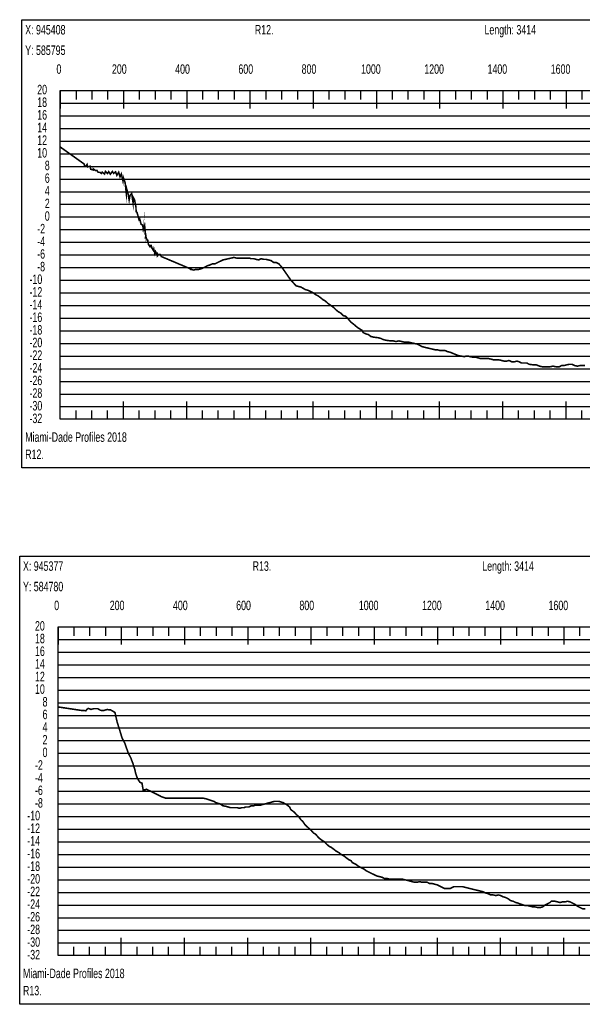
# Model space of a CAD drawing. Header units: inches. Extents: x 471865 to 538526, y 1054316 to 1102451.
# Tile 47 of 131: x 476015 to 477795, y 1081327 to 1084442. Entities that reach past the tile are written whole.
import ezdxf

# ---------------------------------------------------------------- set-up
doc = ezdxf.new("R2010")
doc.units = ezdxf.units.IN
doc.header["$MEASUREMENT"] = 0
for name, color, linetype in [('LABELS', 7, 'Continuous'), ('X_Gr1', 7, 'Continuous'), ('XSECTION', 7, 'Continuous')]:
    doc.layers.add(name, color=color, linetype=linetype)
doc.styles.get("Standard").update_dxf_attribs({"font": 'arial.ttf'})

msp = doc.modelspace()

# ---------------------------------------------------------------- linework, layer by layer
at = {"layer": 'X_Gr1', "color": 6, "linetype": 'Continuous', "lineweight": 18, "true_color": 0xff00ff, "transparency": 33554687, "const_width": 5}
for points in [[(476143.4331694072, 1084038.970346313), (476143.4331694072, 1084038.970346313), (476219.5429194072, 1083984.810346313), (476219.9061894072, 1083979.890346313), (476220.0828794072, 1083979.090346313), (476223.5860394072, 1083978.010346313), (476228.3167994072, 1083983.750346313), (476229.9981494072, 1083975.870346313), (476237.9338294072, 1083978.030346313), (476239.6777594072, 1083968.730346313), (476247.6742594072, 1083966.190346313), (476248.1966994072, 1083969.710346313), (476255.0522594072, 1083964.310346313), (476259.3105294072, 1083965.090346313), (476263.2617794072, 1083958.810346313), (476268.7609294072, 1083958.770346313), (476273.7781694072, 1083955.230346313), (476276.1716994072, 1083959.410346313), (476283.4760894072, 1083953.470346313), (476286.2020394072, 1083961.650346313), (476292.8305894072, 1083954.910346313), (476296.7249694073, 1083960.910346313), (476301.9521394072, 1083952.910346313), (476308.3771894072, 1083961.530346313), (476312.4576894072, 1083955.230346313), (476318.5025794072, 1083960.350346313), (476322.6144794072, 1083949.310346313), (476328.3628594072, 1083959.030346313), (476332.5347694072, 1083944.790346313), (476336.7334894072, 1083953.710346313), (476341.9998294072, 1083930.570346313), (476343.4707694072, 1083941.010346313), (476348.8037194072, 1083926.050346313), (476352.6073494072, 1083890.350346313), (476353.6727294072, 1083906.230346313), (476358.3978494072, 1083889.270346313), (476361.4305194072, 1083870.830346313), (476363.8398494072, 1083885.070346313), (476369.4266594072, 1083891.670346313), (476373.8097494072, 1083862.630346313), (476374.5805894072, 1083879.130346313), (476378.5882394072, 1083871.970346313), (476382.9157194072, 1083849.010346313), (476383.5090394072, 1083834.230346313), (476386.2024694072, 1083832.170346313), (476389.8171394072, 1083819.910346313), (476392.8482794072, 1083808.350346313), (476394.9339994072, 1083810.930346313), (476399.3218694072, 1083794.190346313), (476404.2579694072, 1083792.150346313), (476406.2226794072, 1083777.770346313), (476410.0322694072, 1083789.830346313), (476410.2817794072, 1083786.830346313), (476410.2965794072, 1083790.190346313), (476410.3393494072, 1083791.070346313), (476412.3598594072, 1083768.330346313), (476413.3122194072, 1083765.030346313), (476415.0409994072, 1083752.290346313), (476418.5556694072, 1083743.930346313), (476420.1807394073, 1083743.890346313), (476422.5573094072, 1083730.670346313), (476427.1000294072, 1083723.950346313), (476428.4317194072, 1083727.190346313), (476431.2570194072, 1083727.530346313), (476432.8091794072, 1083720.390346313), (476435.3343994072, 1083716.150346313), (476435.3575694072, 1083716.870346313), (476438.8114794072, 1083711.230346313), (476439.5798994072, 1083714.710346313), (476442.1755494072, 1083701.010346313), (476445.0277594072, 1083708.110346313), (476447.2849594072, 1083702.590346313), (476449.6525594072, 1083703.490346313), (476450.6326094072, 1083694.350346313), (476454.3711694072, 1083698.870346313), (476459.7183394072, 1083698.630346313), (476463.0341794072, 1083692.410346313), (476469.8729994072, 1083689.553546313), (476476.2108394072, 1083686.896546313), (476482.5472294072, 1083684.238146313), (476488.8684494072, 1083681.563946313), (476495.1896594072, 1083678.889546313), (476501.5139894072, 1083676.215746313), (476507.8463794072, 1083673.543346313), (476514.1788794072, 1083670.870946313), (476520.5113694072, 1083668.198546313), (476526.8438794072, 1083665.526146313), (476533.1495894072, 1083662.852746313), (476539.4491394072, 1083660.178946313), (476545.7471294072, 1083657.505546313), (476551.9940594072, 1083654.840146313), (476556.5443294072, 1083651.570346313), (476558.2409894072, 1083652.174946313), (476564.1778994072, 1083649.570346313), (476572.6435494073, 1083651.570346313), (476580.8932794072, 1083651.570346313), (476588.8128994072, 1083653.570346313), (476602.6311094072, 1083659.570346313), (476609.3587894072, 1083663.570346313), (476616.7322494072, 1083665.570346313), (476624.9118794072, 1083669.570346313), (476633.5006894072, 1083669.570346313), (476641.6517994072, 1083673.570346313), (476649.6798694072, 1083677.570346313), (476657.9389294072, 1083681.570346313), (476666.5801594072, 1083683.570346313), (476675.5329394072, 1083685.570346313), (476684.3540994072, 1083687.570346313), (476693.0167394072, 1083689.570346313), (476700.6435894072, 1083687.570346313), (476707.7196794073, 1083687.570346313), (476715.1221394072, 1083687.570346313), (476723.1966694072, 1083687.570346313), (476731.8853494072, 1083687.570346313), (476740.1990894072, 1083687.570346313), (476747.9468594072, 1083685.570346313), (476755.3408594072, 1083685.570346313), (476762.9446694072, 1083683.570346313), (476771.0688694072, 1083681.570346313), (476779.0298194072, 1083685.570346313), (476786.5895494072, 1083683.570346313), (476794.1170294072, 1083683.570346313), (476802.0575694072, 1083681.570346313), (476810.4451394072, 1083679.570346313), (476818.6388294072, 1083673.570346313), (476826.6390094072, 1083673.570346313), (476834.4785394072, 1083669.570346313), (476841.9191094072, 1083661.570346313), (476849.2578094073, 1083651.570346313), (476871.6205994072, 1083619.570346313), (476880.5285594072, 1083609.570346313), (476889.8072294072, 1083599.570346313), (476898.1929394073, 1083597.570346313), (476905.4743694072, 1083595.570346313), (476912.3034094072, 1083591.570346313), (476919.4953194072, 1083587.570346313), (476927.4057294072, 1083585.570346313), (476935.4938394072, 1083581.570346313), (476943.7454394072, 1083577.570346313), (476951.8217194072, 1083571.570346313), (476959.7420794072, 1083567.570346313), (476967.7148694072, 1083561.570346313), (476975.0204694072, 1083555.570346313), (476982.4341494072, 1083551.570346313), (476990.8165094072, 1083543.570346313), (476999.5369394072, 1083537.570346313), (477008.0057094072, 1083531.570346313), (477015.9239594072, 1083523.570346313), (477023.4631594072, 1083517.570346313), (477030.9055994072, 1083513.570346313), (477038.3541494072, 1083505.570346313), (477046.0400394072, 1083503.570346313), (477053.9544394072, 1083495.570346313), (477062.2244694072, 1083485.570346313), (477070.0077394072, 1083479.570346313), (477084.2361394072, 1083467.570346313), (477097.3326094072, 1083459.570346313), (477102.0733694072, 1083451.570346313), (477110.6738794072, 1083447.570346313), (477118.2273994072, 1083445.570346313), (477125.8871394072, 1083439.570346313), (477133.7774894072, 1083437.570346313), (477149.4233194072, 1083435.570346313), (477157.1373394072, 1083433.570346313), (477165.5174494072, 1083429.570346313), (477173.9740094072, 1083427.570346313), (477189.1731694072, 1083425.570346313), (477196.7795994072, 1083425.570346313), (477205.4717594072, 1083423.570346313), (477214.7607594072, 1083425.570346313), (477223.9381894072, 1083423.570346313), (477232.0968894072, 1083421.570346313), (477238.8470894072, 1083421.570346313), (477245.6234594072, 1083421.570346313), (477253.7947394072, 1083419.570346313), (477262.9785194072, 1083417.570346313), (477272.1571894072, 1083415.570346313), (477280.3624594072, 1083411.570346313), (477287.9138594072, 1083407.570346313), (477295.3403694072, 1083405.570346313), (477303.5833794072, 1083403.570346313), (477312.2696894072, 1083401.570346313), (477320.6786894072, 1083399.570346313), (477328.8554494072, 1083397.570346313), (477336.2162094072, 1083397.570346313), (477343.1579394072, 1083395.570346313), (477350.8307594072, 1083395.570346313), (477359.5736094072, 1083395.570346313), (477368.8048394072, 1083391.570346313), (477377.2656294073, 1083389.570346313), (477401.1356894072, 1083379.570346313), (477410.5159694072, 1083377.570346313), (477422.6507294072, 1083375.570346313), (477426.2341594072, 1083377.570346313), (477433.1345494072, 1083377.570346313), (477441.3236294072, 1083375.570346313), (477450.5289594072, 1083373.570346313), (477459.0099294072, 1083373.570346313), (477466.3823894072, 1083371.570346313), (477473.3766694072, 1083369.570346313), (477481.2728794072, 1083369.570346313), (477490.2993894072, 1083369.570346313), (477499.1140794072, 1083369.570346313), (477507.2169994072, 1083367.570346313), (477514.8218094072, 1083365.570346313), (477522.5957294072, 1083365.570346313), (477531.2370794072, 1083365.570346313), (477539.9602394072, 1083363.570346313), (477548.0606594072, 1083361.570346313), (477555.4366094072, 1083361.570346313), (477563.0178894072, 1083363.570346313), (477571.7634694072, 1083359.570346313), (477580.4247394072, 1083359.570346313), (477587.9953194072, 1083361.570346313), (477595.0453894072, 1083359.570346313), (477602.3440094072, 1083355.570346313), (477610.7663294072, 1083355.570346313), (477619.3213994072, 1083355.570346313), (477627.0674194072, 1083351.570346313), (477641.2966794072, 1083349.570346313), (477650.0091494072, 1083349.570346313), (477659.9116894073, 1083345.570346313), (477669.0867594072, 1083343.570346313), (477691.9480494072, 1083343.570346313), (477702.0998894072, 1083345.570346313), (477712.5797294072, 1083343.570346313), (477721.7383694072, 1083343.570346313), (477729.2058394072, 1083347.570346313), (477736.4702194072, 1083347.570346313), (477744.5651694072, 1083349.570346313), (477753.2677994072, 1083351.570346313), (477762.0772694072, 1083351.570346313), (477770.8204894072, 1083347.570346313), (477779.4196394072, 1083345.570346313), (477787.3622894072, 1083347.570346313), (477795.3060594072, 1083347.570346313), (477803.4677494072, 1083347.570346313)], [(476136.4012531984, 1082267.755234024), (476136.4012531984, 1082267.755234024), (476210.9429731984, 1082256.595234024), (476217.0433031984, 1082256.575234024), (476224.6306931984, 1082255.595234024), (476227.3132631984, 1082259.915234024), (476232.0941431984, 1082263.035234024), (476240.8935431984, 1082259.955234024), (476249.7071631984, 1082262.355234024), (476261.8549231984, 1082262.415234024), (476271.1291631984, 1082256.935234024), (476280.6408631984, 1082256.415234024), (476292.2867531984, 1082259.795234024), (476299.8565831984, 1082258.115234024), (476302.1906931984, 1082258.655234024), (476316.5282031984, 1082250.355234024), (476323.0659431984, 1082221.355234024), (476331.7177631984, 1082193.635234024), (476339.0739231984, 1082169.415234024), (476347.2537731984, 1082154.095234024), (476358.5664731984, 1082122.135234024), (476366.4882331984, 1082107.015234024), (476373.1651231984, 1082089.255234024), (476379.1263331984, 1082070.835234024), (476382.2907531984, 1082056.555234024), (476387.6742231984, 1082041.735234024), (476391.6964931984, 1082035.015234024), (476395.4589331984, 1082029.295234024), (476402.0949631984, 1082026.855234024), (476405.7399931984, 1082005.195234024), (476412.0398831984, 1082005.575234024), (476415.8128731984, 1082007.595234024), (476422.2352531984, 1082004.496834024), (476428.5730731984, 1082001.431434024), (476434.9109131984, 1081998.366234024), (476441.2357131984, 1081995.185834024), (476447.5603631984, 1081992.004434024), (476453.8970331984, 1081988.881234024), (476460.1217031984, 1081985.687234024), (476464.6914131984, 1081983.155234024), (476465.9761131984, 1081983.155234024), (476471.7638231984, 1081981.155234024), (476476.8156331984, 1081979.155234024), (476480.4213431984, 1081979.155234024), (476482.3058831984, 1081979.155234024), (476488.7306831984, 1081979.155234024), (476493.2014631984, 1081979.155234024), (476497.8443431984, 1081979.155234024), (476502.3828731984, 1081979.155234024), (476504.7083631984, 1081979.155234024), (476509.7009231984, 1081979.155234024), (476515.0626931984, 1081979.155234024), (476523.5502931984, 1081979.155234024), (476529.4806531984, 1081979.155234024), (476532.4993731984, 1081979.155234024), (476541.8722031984, 1081979.155234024), (476548.1747431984, 1081979.155234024), (476554.7081631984, 1081979.155234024), (476561.1171831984, 1081979.155234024), (476564.3006431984, 1081979.155234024), (476573.9309931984, 1081979.155234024), (476580.0832431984, 1081979.155234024), (476586.1240531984, 1081979.155234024), (476592.2219031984, 1081979.155234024), (476595.3348931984, 1081979.155234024), (476604.8830631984, 1081977.155234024), (476611.1112931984, 1081975.155234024), (476617.1260731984, 1081973.155234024), (476623.1266631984, 1081971.155234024), (476629.3027031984, 1081969.155234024), (476635.5862031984, 1081965.155234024), (476642.0828931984, 1081963.155234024), (476648.7351131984, 1081961.155234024), (476655.0807531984, 1081957.155234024), (476658.2343331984, 1081955.155234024), (476668.2244131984, 1081953.155234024), (476675.1220531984, 1081951.155234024), (476682.0830731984, 1081949.155234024), (476688.9068731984, 1081949.155234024), (476695.9044931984, 1081949.155234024), (476703.1131831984, 1081949.155234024), (476710.4587331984, 1081947.155234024), (476718.0142331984, 1081949.155234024), (476725.5341131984, 1081949.155234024), (476729.3135431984, 1081951.155234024), (476740.2022931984, 1081951.155234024), (476747.4377631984, 1081955.155234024), (476754.9072131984, 1081955.155234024), (476762.2791531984, 1081957.155234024), (476769.6193531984, 1081957.155234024), (476776.9549431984, 1081957.155234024), (476784.2231731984, 1081959.155234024), (476791.6354731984, 1081961.155234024), (476798.8639931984, 1081963.155234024), (476806.2527631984, 1081965.155234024), (476813.8435131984, 1081967.155234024), (476820.9128831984, 1081969.155234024), (476827.9030431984, 1081969.155234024), (476834.8876131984, 1081969.155234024), (476841.6820231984, 1081967.155234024), (476848.4182831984, 1081965.155234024), (476855.0482131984, 1081961.155234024), (476861.9560731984, 1081957.155234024), (476869.0193531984, 1081951.155234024), (476872.6254531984, 1081943.155234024), (476883.4781231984, 1081935.155234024), (476890.4808831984, 1081927.155234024), (476897.5841231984, 1081921.155234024), (476904.4400631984, 1081911.155234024), (476911.0672431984, 1081905.155234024), (476917.7168531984, 1081895.155234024), (476924.1294831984, 1081889.155234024), (476930.6866931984, 1081883.155234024), (476937.4106431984, 1081877.155234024), (476944.3434231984, 1081869.155234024), (476951.3476731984, 1081865.155234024), (476958.1900331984, 1081857.155234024), (476961.6805831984, 1081853.155234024), (476972.2469631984, 1081845.155234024), (476979.3993831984, 1081841.155234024), (476986.5895431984, 1081833.155234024), (476993.8486831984, 1081827.155234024), (477001.4718031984, 1081823.155234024), (477009.2614031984, 1081817.155234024), (477017.0368131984, 1081811.155234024), (477024.5804831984, 1081807.155234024), (477032.0582831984, 1081801.155234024), (477039.7665731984, 1081797.155234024), (477047.5653831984, 1081791.155234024), (477055.5192431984, 1081785.155234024), (477063.5761931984, 1081781.155234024), (477067.6544831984, 1081775.155234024), (477079.7490231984, 1081769.155234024), (477087.8600331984, 1081763.155234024), (477095.8375531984, 1081759.155234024), (477103.8891731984, 1081755.155234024), (477111.8676831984, 1081749.155234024), (477120.0771931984, 1081745.155234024), (477128.1987831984, 1081741.155234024), (477136.3310931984, 1081737.155234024), (477144.5343731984, 1081733.155234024), (477152.6826231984, 1081731.155234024), (477160.7943831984, 1081729.155234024), (477168.6722831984, 1081725.155234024), (477176.6590231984, 1081725.155234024), (477184.7657931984, 1081723.155234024), (477192.7631131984, 1081723.155234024), (477196.8066631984, 1081723.155234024), (477209.0796331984, 1081723.155234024), (477217.1136731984, 1081723.155234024), (477225.2322731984, 1081723.155234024), (477233.2049231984, 1081721.155234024), (477241.3109331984, 1081719.155234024), (477249.1153631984, 1081717.155234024), (477256.6706131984, 1081715.155234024), (477264.4450231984, 1081713.155234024), (477272.2225531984, 1081713.155234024), (477280.1326931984, 1081715.155234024), (477288.1952531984, 1081713.155234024), (477296.2204631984, 1081713.155234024), (477304.1922531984, 1081713.155234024), (477311.9070231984, 1081709.155234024), (477319.7707331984, 1081709.155234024), (477327.6054231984, 1081707.155234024), (477335.4432231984, 1081705.155234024), (477343.4318231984, 1081701.155234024), (477351.3468331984, 1081697.155234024), (477359.5144931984, 1081693.155234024), (477367.8338231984, 1081693.155234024), (477376.1063431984, 1081693.155234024), (477384.3177131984, 1081697.155234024), (477388.3932631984, 1081699.155234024), (477400.3159631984, 1081699.155234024), (477408.3112931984, 1081699.155234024), (477416.3453431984, 1081699.155234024), (477424.4336831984, 1081697.155234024), (477432.2668831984, 1081695.155234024), (477440.2229831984, 1081693.155234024), (477448.3036031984, 1081691.155234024), (477456.4636931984, 1081689.155234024), (477464.6453131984, 1081687.155234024), (477472.7061531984, 1081685.155234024), (477480.8628631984, 1081683.155234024), (477488.8662931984, 1081679.155234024), (477496.8727131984, 1081677.155234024), (477505.0501031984, 1081673.155234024), (477512.9250231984, 1081673.155234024), (477520.9059231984, 1081671.155234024), (477528.9754831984, 1081673.155234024), (477536.5889131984, 1081671.155234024), (477544.1764331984, 1081667.155234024), (477551.9377931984, 1081665.155234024), (477560.0098431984, 1081661.155234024), (477568.1101531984, 1081655.155234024), (477576.1499431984, 1081653.155234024), (477584.2673031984, 1081649.155234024), (477592.2034931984, 1081647.155234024), (477596.2601231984, 1081645.155234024), (477608.1418531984, 1081641.155234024), (477615.5683531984, 1081639.155234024), (477623.0471431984, 1081639.155234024), (477630.6218131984, 1081637.155234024), (477638.3481531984, 1081635.155234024), (477646.1545631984, 1081635.155234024), (477653.7454231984, 1081633.155234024), (477661.4001731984, 1081633.155234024), (477669.0592831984, 1081635.155234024), (477676.9173731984, 1081641.155234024), (477684.8344831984, 1081645.155234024), (477692.7139931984, 1081649.155234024), (477696.7391031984, 1081653.155234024), (477708.1827431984, 1081653.155234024), (477716.1962431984, 1081651.155234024), (477724.2667831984, 1081649.155234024), (477732.1571331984, 1081651.155234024), (477740.1536931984, 1081651.155234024), (477748.1213731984, 1081653.155234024), (477756.2103331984, 1081651.155234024), (477764.1314431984, 1081647.155234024), (477771.9422231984, 1081643.155234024), (477779.9698131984, 1081637.155234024), (477788.0445931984, 1081633.155234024), (477796.0926031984, 1081629.155234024), (477804.1269031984, 1081629.155234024)]]:
    msp.add_lwpolyline(points, dxfattribs=at)
at = {"layer": 'XSECTION', "color": 18, "linetype": 'Continuous', "true_color": 0x000000}
for points in [[(476022.2329894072, 1084441.570346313), (479664.6329894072, 1084441.570346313), (479664.6329894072, 1083023.570346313), (476022.2329894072, 1083023.570346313), (476022.2329894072, 1084441.570346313)], [(476143.4329894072, 1084217.570346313), (479543.4329894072, 1084217.570346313), (479543.4329894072, 1083177.570346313), (476143.4329894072, 1083177.570346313), (476143.4329894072, 1084217.570346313)], [(476143.4329894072, 1084217.570346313), (476143.4329894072, 1084161.170346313)], [(476143.4329894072, 1084217.570346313), (476143.4329894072, 1084161.170346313)], [(476143.4329894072, 1084217.570346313), (476143.4329894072, 1084189.570346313)], [(476143.4329894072, 1084217.570346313), (476143.4329894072, 1084189.570346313)], [(476193.4329894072, 1084217.570346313), (476193.4329894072, 1084189.570346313)], [(476243.4329894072, 1084217.570346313), (476243.4329894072, 1084189.570346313)], [(476293.4329894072, 1084217.570346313), (476293.4329894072, 1084189.570346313)], [(476343.4329894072, 1084217.570346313), (476343.4329894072, 1084161.170346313)], [(476343.4329894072, 1084217.570346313), (476343.4329894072, 1084189.570346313)], [(476393.4329894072, 1084217.570346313), (476393.4329894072, 1084189.570346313)], [(476443.4329894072, 1084217.570346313), (476443.4329894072, 1084189.570346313)], [(476493.4329894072, 1084217.570346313), (476493.4329894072, 1084189.570346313)], [(476543.4329894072, 1084217.570346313), (476543.4329894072, 1084161.170346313)], [(476543.4329894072, 1084217.570346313), (476543.4329894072, 1084189.570346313)], [(476593.4329894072, 1084217.570346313), (476593.4329894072, 1084189.570346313)], [(476643.4329894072, 1084217.570346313), (476643.4329894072, 1084189.570346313)], [(476693.4329894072, 1084217.570346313), (476693.4329894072, 1084189.570346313)], [(476743.4329894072, 1084217.570346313), (476743.4329894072, 1084161.170346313)], [(476743.4329894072, 1084217.570346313), (476743.4329894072, 1084189.570346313)], [(476793.4329894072, 1084217.570346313), (476793.4329894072, 1084189.570346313)], [(476843.4329894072, 1084217.570346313), (476843.4329894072, 1084189.570346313)], [(476893.4329894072, 1084217.570346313), (476893.4329894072, 1084189.570346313)], [(476943.4329894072, 1084217.570346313), (476943.4329894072, 1084161.170346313)], [(476943.4329894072, 1084217.570346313), (476943.4329894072, 1084189.570346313)], [(476993.4329894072, 1084217.570346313), (476993.4329894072, 1084189.570346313)], [(477043.4329894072, 1084217.570346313), (477043.4329894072, 1084189.570346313)], [(477093.4329894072, 1084217.570346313), (477093.4329894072, 1084189.570346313)], [(477143.4329894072, 1084217.570346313), (477143.4329894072, 1084161.170346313)], [(477143.4329894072, 1084217.570346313), (477143.4329894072, 1084189.570346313)], [(477193.4329894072, 1084217.570346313), (477193.4329894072, 1084189.570346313)], [(477243.4329894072, 1084217.570346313), (477243.4329894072, 1084189.570346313)], [(477293.4329894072, 1084217.570346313), (477293.4329894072, 1084189.570346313)], [(477343.4329894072, 1084217.570346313), (477343.4329894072, 1084161.170346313)], [(477343.4329894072, 1084217.570346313), (477343.4329894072, 1084189.570346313)], [(477393.4329894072, 1084217.570346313), (477393.4329894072, 1084189.570346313)], [(477443.4329894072, 1084217.570346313), (477443.4329894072, 1084189.570346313)], [(477493.4329894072, 1084217.570346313), (477493.4329894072, 1084189.570346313)], [(477543.4329894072, 1084217.570346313), (477543.4329894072, 1084161.170346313)], [(477543.4329894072, 1084217.570346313), (477543.4329894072, 1084189.570346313)], [(477593.4329894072, 1084217.570346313), (477593.4329894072, 1084189.570346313)], [(477643.4329894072, 1084217.570346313), (477643.4329894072, 1084189.570346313)], [(477693.4329894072, 1084217.570346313), (477693.4329894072, 1084189.570346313)], [(477743.4329894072, 1084217.570346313), (477743.4329894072, 1084161.170346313)], [(477743.4329894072, 1084217.570346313), (477743.4329894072, 1084189.570346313)], [(477793.4329894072, 1084217.570346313), (477793.4329894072, 1084189.570346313)], [(476143.4329894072, 1083977.570346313), (476171.4329894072, 1083977.570346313)], [(476143.4329894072, 1083777.570346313), (476171.4329894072, 1083777.570346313)], [(476143.4329894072, 1083577.570346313), (476171.4329894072, 1083577.570346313)], [(476143.4329894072, 1083377.570346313), (476171.4329894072, 1083377.570346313)], [(476143.4329894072, 1083177.570346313), (476143.4329894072, 1083233.970346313)], [(476143.4329894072, 1083177.570346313), (476143.4329894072, 1083233.970346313)], [(476343.4329894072, 1083177.570346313), (476343.4329894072, 1083233.970346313)], [(476543.4329894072, 1083177.570346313), (476543.4329894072, 1083233.970346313)], [(476743.4329894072, 1083177.570346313), (476743.4329894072, 1083233.970346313)], [(476943.4329894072, 1083177.570346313), (476943.4329894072, 1083233.970346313)], [(477143.4329894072, 1083177.570346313), (477143.4329894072, 1083233.970346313)], [(477343.4329894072, 1083177.570346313), (477343.4329894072, 1083233.970346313)], [(477543.4329894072, 1083177.570346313), (477543.4329894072, 1083233.970346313)], [(477743.4329894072, 1083177.570346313), (477743.4329894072, 1083233.970346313)], [(476143.4329894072, 1083177.570346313), (476143.4329894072, 1083205.570346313)], [(476143.4329894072, 1083177.570346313), (476143.4329894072, 1083205.570346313)], [(476193.4329894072, 1083177.570346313), (476193.4329894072, 1083205.570346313)], [(476243.4329894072, 1083177.570346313), (476243.4329894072, 1083205.570346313)], [(476293.4329894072, 1083177.570346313), (476293.4329894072, 1083205.570346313)], [(476343.4329894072, 1083177.570346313), (476343.4329894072, 1083205.570346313)], [(476393.4329894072, 1083177.570346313), (476393.4329894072, 1083205.570346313)], [(476443.4329894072, 1083177.570346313), (476443.4329894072, 1083205.570346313)], [(476493.4329894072, 1083177.570346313), (476493.4329894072, 1083205.570346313)], [(476543.4329894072, 1083177.570346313), (476543.4329894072, 1083205.570346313)], [(476593.4329894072, 1083177.570346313), (476593.4329894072, 1083205.570346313)], [(476643.4329894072, 1083177.570346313), (476643.4329894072, 1083205.570346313)], [(476693.4329894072, 1083177.570346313), (476693.4329894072, 1083205.570346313)], [(476743.4329894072, 1083177.570346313), (476743.4329894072, 1083205.570346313)], [(476793.4329894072, 1083177.570346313), (476793.4329894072, 1083205.570346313)], [(476843.4329894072, 1083177.570346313), (476843.4329894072, 1083205.570346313)], [(476893.4329894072, 1083177.570346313), (476893.4329894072, 1083205.570346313)], [(476943.4329894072, 1083177.570346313), (476943.4329894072, 1083205.570346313)], [(476993.4329894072, 1083177.570346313), (476993.4329894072, 1083205.570346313)], [(477043.4329894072, 1083177.570346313), (477043.4329894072, 1083205.570346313)], [(477093.4329894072, 1083177.570346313), (477093.4329894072, 1083205.570346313)], [(477143.4329894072, 1083177.570346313), (477143.4329894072, 1083205.570346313)], [(477193.4329894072, 1083177.570346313), (477193.4329894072, 1083205.570346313)], [(477243.4329894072, 1083177.570346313), (477243.4329894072, 1083205.570346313)], [(477293.4329894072, 1083177.570346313), (477293.4329894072, 1083205.570346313)], [(477343.4329894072, 1083177.570346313), (477343.4329894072, 1083205.570346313)], [(477393.4329894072, 1083177.570346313), (477393.4329894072, 1083205.570346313)], [(477443.4329894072, 1083177.570346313), (477443.4329894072, 1083205.570346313)], [(477493.4329894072, 1083177.570346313), (477493.4329894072, 1083205.570346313)], [(477543.4329894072, 1083177.570346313), (477543.4329894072, 1083205.570346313)], [(477593.4329894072, 1083177.570346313), (477593.4329894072, 1083205.570346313)], [(477643.4329894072, 1083177.570346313), (477643.4329894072, 1083205.570346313)], [(477693.4329894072, 1083177.570346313), (477693.4329894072, 1083205.570346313)], [(477743.4329894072, 1083177.570346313), (477743.4329894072, 1083205.570346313)], [(477793.4329894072, 1083177.570346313), (477793.4329894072, 1083205.570346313)], [(476015.2007931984, 1082745.155234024), (479657.6007931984, 1082745.155234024), (479657.6007931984, 1081327.155234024), (476015.2007931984, 1081327.155234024), (476015.2007931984, 1082745.155234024)], [(476136.4007931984, 1082521.155234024), (479536.4007931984, 1082521.155234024), (479536.4007931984, 1081481.155234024), (476136.4007931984, 1081481.155234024), (476136.4007931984, 1082521.155234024)], [(476136.4007931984, 1082521.155234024), (476136.4007931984, 1082464.755234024)], [(476136.4007931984, 1082521.155234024), (476136.4007931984, 1082464.755234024)], [(476136.4007931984, 1082521.155234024), (476136.4007931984, 1082493.155234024)], [(476136.4007931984, 1082521.155234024), (476136.4007931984, 1082493.155234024)], [(476186.4007931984, 1082521.155234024), (476186.4007931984, 1082493.155234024)], [(476236.4007931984, 1082521.155234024), (476236.4007931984, 1082493.155234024)], [(476286.4007931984, 1082521.155234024), (476286.4007931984, 1082493.155234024)], [(476336.4007931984, 1082521.155234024), (476336.4007931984, 1082464.755234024)], [(476336.4007931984, 1082521.155234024), (476336.4007931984, 1082493.155234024)], [(476386.4007931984, 1082521.155234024), (476386.4007931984, 1082493.155234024)], [(476436.4007931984, 1082521.155234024), (476436.4007931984, 1082493.155234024)], [(476486.4007931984, 1082521.155234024), (476486.4007931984, 1082493.155234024)], [(476536.4007931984, 1082521.155234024), (476536.4007931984, 1082464.755234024)], [(476536.4007931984, 1082521.155234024), (476536.4007931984, 1082493.155234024)], [(476586.4007931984, 1082521.155234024), (476586.4007931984, 1082493.155234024)], [(476636.4007931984, 1082521.155234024), (476636.4007931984, 1082493.155234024)], [(476686.4007931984, 1082521.155234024), (476686.4007931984, 1082493.155234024)], [(476736.4007931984, 1082521.155234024), (476736.4007931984, 1082464.755234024)], [(476736.4007931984, 1082521.155234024), (476736.4007931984, 1082493.155234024)], [(476786.4007931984, 1082521.155234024), (476786.4007931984, 1082493.155234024)], [(476836.4007931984, 1082521.155234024), (476836.4007931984, 1082493.155234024)], [(476886.4007931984, 1082521.155234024), (476886.4007931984, 1082493.155234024)], [(476936.4007931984, 1082521.155234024), (476936.4007931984, 1082464.755234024)], [(476936.4007931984, 1082521.155234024), (476936.4007931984, 1082493.155234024)], [(476986.4007931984, 1082521.155234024), (476986.4007931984, 1082493.155234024)], [(477036.4007931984, 1082521.155234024), (477036.4007931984, 1082493.155234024)], [(477086.4007931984, 1082521.155234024), (477086.4007931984, 1082493.155234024)], [(477136.4007931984, 1082521.155234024), (477136.4007931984, 1082464.755234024)], [(477136.4007931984, 1082521.155234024), (477136.4007931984, 1082493.155234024)], [(477186.4007931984, 1082521.155234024), (477186.4007931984, 1082493.155234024)], [(477236.4007931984, 1082521.155234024), (477236.4007931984, 1082493.155234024)], [(477286.4007931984, 1082521.155234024), (477286.4007931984, 1082493.155234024)], [(477336.4007931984, 1082521.155234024), (477336.4007931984, 1082464.755234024)], [(477336.4007931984, 1082521.155234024), (477336.4007931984, 1082493.155234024)], [(477386.4007931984, 1082521.155234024), (477386.4007931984, 1082493.155234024)], [(477436.4007931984, 1082521.155234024), (477436.4007931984, 1082493.155234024)], [(477486.4007931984, 1082521.155234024), (477486.4007931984, 1082493.155234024)], [(477536.4007931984, 1082521.155234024), (477536.4007931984, 1082464.755234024)], [(477536.4007931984, 1082521.155234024), (477536.4007931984, 1082493.155234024)], [(477586.4007931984, 1082521.155234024), (477586.4007931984, 1082493.155234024)], [(477636.4007931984, 1082521.155234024), (477636.4007931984, 1082493.155234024)], [(477686.4007931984, 1082521.155234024), (477686.4007931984, 1082493.155234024)], [(477736.4007931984, 1082521.155234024), (477736.4007931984, 1082464.755234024)], [(477736.4007931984, 1082521.155234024), (477736.4007931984, 1082493.155234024)], [(477786.4007931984, 1082521.155234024), (477786.4007931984, 1082493.155234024)], [(476136.4007931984, 1082281.155234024), (476164.4007931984, 1082281.155234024)], [(476136.4007931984, 1082081.155234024), (476164.4007931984, 1082081.155234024)], [(476136.4007931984, 1081881.155234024), (476164.4007931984, 1081881.155234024)], [(476136.4007931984, 1081681.155234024), (476164.4007931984, 1081681.155234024)], [(476136.4007931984, 1081481.155234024), (476136.4007931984, 1081537.555234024)], [(476136.4007931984, 1081481.155234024), (476136.4007931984, 1081537.555234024)], [(476336.4007931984, 1081481.155234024), (476336.4007931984, 1081537.555234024)], [(476536.4007931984, 1081481.155234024), (476536.4007931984, 1081537.555234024)], [(476736.4007931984, 1081481.155234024), (476736.4007931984, 1081537.555234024)], [(476936.4007931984, 1081481.155234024), (476936.4007931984, 1081537.555234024)], [(477136.4007931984, 1081481.155234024), (477136.4007931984, 1081537.555234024)], [(477336.4007931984, 1081481.155234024), (477336.4007931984, 1081537.555234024)], [(477536.4007931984, 1081481.155234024), (477536.4007931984, 1081537.555234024)], [(477736.4007931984, 1081481.155234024), (477736.4007931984, 1081537.555234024)], [(476136.4007931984, 1081481.155234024), (476136.4007931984, 1081509.155234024)], [(476136.4007931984, 1081481.155234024), (476136.4007931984, 1081509.155234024)], [(476186.4007931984, 1081481.155234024), (476186.4007931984, 1081509.155234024)], [(476236.4007931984, 1081481.155234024), (476236.4007931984, 1081509.155234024)], [(476286.4007931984, 1081481.155234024), (476286.4007931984, 1081509.155234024)], [(476336.4007931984, 1081481.155234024), (476336.4007931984, 1081509.155234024)], [(476386.4007931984, 1081481.155234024), (476386.4007931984, 1081509.155234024)], [(476436.4007931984, 1081481.155234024), (476436.4007931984, 1081509.155234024)], [(476486.4007931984, 1081481.155234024), (476486.4007931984, 1081509.155234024)], [(476536.4007931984, 1081481.155234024), (476536.4007931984, 1081509.155234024)], [(476586.4007931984, 1081481.155234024), (476586.4007931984, 1081509.155234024)], [(476636.4007931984, 1081481.155234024), (476636.4007931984, 1081509.155234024)], [(476686.4007931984, 1081481.155234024), (476686.4007931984, 1081509.155234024)], [(476736.4007931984, 1081481.155234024), (476736.4007931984, 1081509.155234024)], [(476786.4007931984, 1081481.155234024), (476786.4007931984, 1081509.155234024)], [(476836.4007931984, 1081481.155234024), (476836.4007931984, 1081509.155234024)], [(476886.4007931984, 1081481.155234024), (476886.4007931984, 1081509.155234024)], [(476936.4007931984, 1081481.155234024), (476936.4007931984, 1081509.155234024)], [(476986.4007931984, 1081481.155234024), (476986.4007931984, 1081509.155234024)], [(477036.4007931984, 1081481.155234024), (477036.4007931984, 1081509.155234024)], [(477086.4007931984, 1081481.155234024), (477086.4007931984, 1081509.155234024)], [(477136.4007931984, 1081481.155234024), (477136.4007931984, 1081509.155234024)], [(477186.4007931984, 1081481.155234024), (477186.4007931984, 1081509.155234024)], [(477236.4007931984, 1081481.155234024), (477236.4007931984, 1081509.155234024)], [(477286.4007931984, 1081481.155234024), (477286.4007931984, 1081509.155234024)], [(477336.4007931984, 1081481.155234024), (477336.4007931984, 1081509.155234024)], [(477386.4007931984, 1081481.155234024), (477386.4007931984, 1081509.155234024)], [(477436.4007931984, 1081481.155234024), (477436.4007931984, 1081509.155234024)], [(477486.4007931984, 1081481.155234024), (477486.4007931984, 1081509.155234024)], [(477536.4007931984, 1081481.155234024), (477536.4007931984, 1081509.155234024)], [(477586.4007931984, 1081481.155234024), (477586.4007931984, 1081509.155234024)], [(477636.4007931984, 1081481.155234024), (477636.4007931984, 1081509.155234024)], [(477686.4007931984, 1081481.155234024), (477686.4007931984, 1081509.155234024)], [(477736.4007931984, 1081481.155234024), (477736.4007931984, 1081509.155234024)], [(477786.4007931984, 1081481.155234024), (477786.4007931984, 1081509.155234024)]]:
    msp.add_lwpolyline(points, dxfattribs=at)
at = {"layer": 'XSECTION', "color": 18, "true_color": 0x000000}
for points in [[(476143.4329894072, 1084177.570346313), (479543.4329894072, 1084177.570346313)], [(476143.4329894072, 1084137.570346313), (479543.4329894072, 1084137.570346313)], [(476143.4329894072, 1084097.570346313), (479543.4329894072, 1084097.570346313)], [(476143.4329894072, 1084057.570346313), (479543.4329894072, 1084057.570346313)], [(476143.4329894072, 1084017.570346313), (479543.4329894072, 1084017.570346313)], [(476143.4329894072, 1083977.570346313), (479543.4329894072, 1083977.570346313)], [(476143.4329894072, 1083937.570346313), (479543.4329894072, 1083937.570346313)], [(476143.4329894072, 1083897.570346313), (479543.4329894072, 1083897.570346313)], [(476143.4329894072, 1083857.570346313), (479543.4329894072, 1083857.570346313)], [(476143.4329894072, 1083817.570346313), (479543.4329894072, 1083817.570346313)], [(476143.4329894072, 1083777.570346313), (479543.4329894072, 1083777.570346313)], [(476143.4329894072, 1083737.570346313), (479543.4329894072, 1083737.570346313)], [(476143.4329894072, 1083697.570346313), (479543.4329894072, 1083697.570346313)], [(476143.4329894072, 1083657.570346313), (479543.4329894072, 1083657.570346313)], [(476143.4329894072, 1083617.570346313), (479543.4329894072, 1083617.570346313)], [(476143.4329894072, 1083577.570346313), (479543.4329894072, 1083577.570346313)], [(476143.4329894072, 1083537.570346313), (479543.4329894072, 1083537.570346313)], [(476143.4329894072, 1083497.570346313), (479543.4329894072, 1083497.570346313)], [(476143.4329894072, 1083457.570346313), (479543.4329894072, 1083457.570346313)], [(476143.4329894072, 1083417.570346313), (479543.4329894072, 1083417.570346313)], [(476143.4329894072, 1083377.570346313), (479543.4329894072, 1083377.570346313)], [(476143.4329894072, 1083337.570346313), (479543.4329894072, 1083337.570346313)], [(476143.4329894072, 1083297.570346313), (479543.4329894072, 1083297.570346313)], [(476143.4329894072, 1083257.570346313), (479543.4329894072, 1083257.570346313)], [(476143.4329894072, 1083217.570346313), (479543.4329894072, 1083217.570346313)], [(476136.4007931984, 1082481.155234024), (479536.4007931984, 1082481.155234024)], [(476136.4007931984, 1082441.155234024), (479536.4007931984, 1082441.155234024)], [(476136.4007931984, 1082401.155234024), (479536.4007931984, 1082401.155234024)], [(476136.4007931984, 1082361.155234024), (479536.4007931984, 1082361.155234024)], [(476136.4007931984, 1082321.155234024), (479536.4007931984, 1082321.155234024)], [(476136.4007931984, 1082281.155234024), (479536.4007931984, 1082281.155234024)], [(476136.4007931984, 1082241.155234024), (479536.4007931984, 1082241.155234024)], [(476136.4007931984, 1082201.155234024), (479536.4007931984, 1082201.155234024)], [(476136.4007931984, 1082161.155234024), (479536.4007931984, 1082161.155234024)], [(476136.4007931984, 1082121.155234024), (479536.4007931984, 1082121.155234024)], [(476136.4007931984, 1082081.155234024), (479536.4007931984, 1082081.155234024)], [(476136.4007931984, 1082041.155234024), (479536.4007931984, 1082041.155234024)], [(476136.4007931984, 1082001.155234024), (479536.4007931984, 1082001.155234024)], [(476136.4007931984, 1081961.155234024), (479536.4007931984, 1081961.155234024)], [(476136.4007931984, 1081921.155234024), (479536.4007931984, 1081921.155234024)], [(476136.4007931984, 1081881.155234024), (479536.4007931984, 1081881.155234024)], [(476136.4007931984, 1081841.155234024), (479536.4007931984, 1081841.155234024)], [(476136.4007931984, 1081801.155234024), (479536.4007931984, 1081801.155234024)], [(476136.4007931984, 1081761.155234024), (479536.4007931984, 1081761.155234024)], [(476136.4007931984, 1081721.155234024), (479536.4007931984, 1081721.155234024)], [(476136.4007931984, 1081681.155234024), (479536.4007931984, 1081681.155234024)], [(476136.4007931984, 1081641.155234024), (479536.4007931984, 1081641.155234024)], [(476136.4007931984, 1081601.155234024), (479536.4007931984, 1081601.155234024)], [(476136.4007931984, 1081561.155234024), (479536.4007931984, 1081561.155234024)], [(476136.4007931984, 1081521.155234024), (479536.4007931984, 1081521.155234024)]]:
    msp.add_lwpolyline(points, dxfattribs=at)

# ---------------------------------------------------------------- texts
at = {"layer": 'LABELS', "color": 18, "true_color": 0x000000, "width": 0.666666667}
for s, p in [('X: 945408', (476032.6329894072, 1084394.770346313)), ('R12.', (476759.0329894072, 1084394.770346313)), ('Length: 3414', (477485.4329894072, 1084394.770346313)), ('Y: 585795', (476032.6329894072, 1084329.970346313)), ('0', (476131.4329894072, 1084270.370346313)), ('0', (476131.4329894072, 1084270.370346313)), ('200', (476307.0329894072, 1084270.370346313)), ('400', (476507.0329894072, 1084270.370346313)), ('600', (476707.0329894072, 1084270.370346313)), ('800', (476907.0329894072, 1084270.370346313)), ('1000', (477095.0329894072, 1084270.370346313)), ('1200', (477295.0329894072, 1084270.370346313)), ('1400', (477495.0329894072, 1084270.370346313)), ('1600', (477695.0329894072, 1084270.370346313)), ('20', (476070.6329894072, 1084205.570346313)), ('18', (476070.6329894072, 1084165.570346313)), ('16', (476070.6329894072, 1084125.570346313)), ('14', (476070.6329894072, 1084085.570346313)), ('12', (476070.6329894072, 1084045.570346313)), ('10', (476070.6329894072, 1084005.570346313)), ('8', (476094.6329894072, 1083965.570346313)), ('6', (476094.6329894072, 1083925.570346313)), ('4', (476094.6329894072, 1083885.570346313)), ('2', (476094.6329894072, 1083845.570346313)), ('0', (476094.6329894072, 1083805.570346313)), ('-2', (476070.6329894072, 1083765.570346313)), ('-4', (476070.6329894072, 1083725.570346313)), ('-6', (476070.6329894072, 1083685.570346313)), ('-8', (476070.6329894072, 1083645.570346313)), ('-10', (476046.2329894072, 1083605.570346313)), ('-12', (476046.2329894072, 1083565.570346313)), ('-14', (476046.2329894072, 1083525.570346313)), ('-16', (476046.2329894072, 1083485.570346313)), ('-18', (476046.2329894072, 1083445.570346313)), ('-20', (476046.2329894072, 1083405.570346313)), ('-22', (476046.2329894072, 1083365.570346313)), ('-24', (476046.2329894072, 1083325.570346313)), ('-26', (476046.2329894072, 1083285.570346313)), ('-28', (476046.2329894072, 1083245.570346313)), ('-30', (476046.2329894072, 1083205.570346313)), ('-32', (476046.2329894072, 1083165.570346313)), ('Miami-Dade Profiles 2018', (476032.6329894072, 1083106.370346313)), ('R12.', (476032.6329894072, 1083051.970346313)), ('X: 945377', (476025.6007931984, 1082698.355234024)), ('R13.', (476752.0007931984, 1082698.355234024)), ('Length: 3414', (477478.4007931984, 1082698.355234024)), ('Y: 584780', (476025.6007931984, 1082633.555234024)), ('0', (476124.4007931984, 1082573.955234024)), ('0', (476124.4007931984, 1082573.955234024)), ('200', (476300.0007931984, 1082573.955234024)), ('400', (476500.0007931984, 1082573.955234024)), ('600', (476700.0007931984, 1082573.955234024)), ('800', (476900.0007931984, 1082573.955234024)), ('1000', (477088.0007931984, 1082573.955234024)), ('1200', (477288.0007931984, 1082573.955234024)), ('1400', (477488.0007931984, 1082573.955234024)), ('1600', (477688.0007931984, 1082573.955234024)), ('20', (476063.6007931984, 1082509.155234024)), ('18', (476063.6007931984, 1082469.155234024)), ('16', (476063.6007931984, 1082429.155234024)), ('14', (476063.6007931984, 1082389.155234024)), ('12', (476063.6007931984, 1082349.155234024)), ('10', (476063.6007931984, 1082309.155234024)), ('8', (476087.6007931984, 1082269.155234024)), ('6', (476087.6007931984, 1082229.155234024)), ('4', (476087.6007931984, 1082189.155234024)), ('2', (476087.6007931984, 1082149.155234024)), ('0', (476087.6007931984, 1082109.155234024)), ('-2', (476063.6007931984, 1082069.155234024)), ('-4', (476063.6007931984, 1082029.155234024)), ('-6', (476063.6007931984, 1081989.155234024)), ('-8', (476063.6007931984, 1081949.155234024)), ('-10', (476039.2007931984, 1081909.155234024)), ('-12', (476039.2007931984, 1081869.155234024)), ('-14', (476039.2007931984, 1081829.155234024)), ('-16', (476039.2007931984, 1081789.155234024)), ('-18', (476039.2007931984, 1081749.155234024)), ('-20', (476039.2007931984, 1081709.155234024)), ('-22', (476039.2007931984, 1081669.155234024)), ('-24', (476039.2007931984, 1081629.155234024)), ('-26', (476039.2007931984, 1081589.155234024)), ('-28', (476039.2007931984, 1081549.155234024)), ('-30', (476039.2007931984, 1081509.155234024)), ('-32', (476039.2007931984, 1081469.155234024)), ('Miami-Dade Profiles 2018', (476025.6007931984, 1081409.955234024)), ('R13.', (476025.6007931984, 1081355.555234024))]:
    msp.add_text(s, height=30, dxfattribs=at).set_placement(p)

doc.saveas('drawing.dxf')
